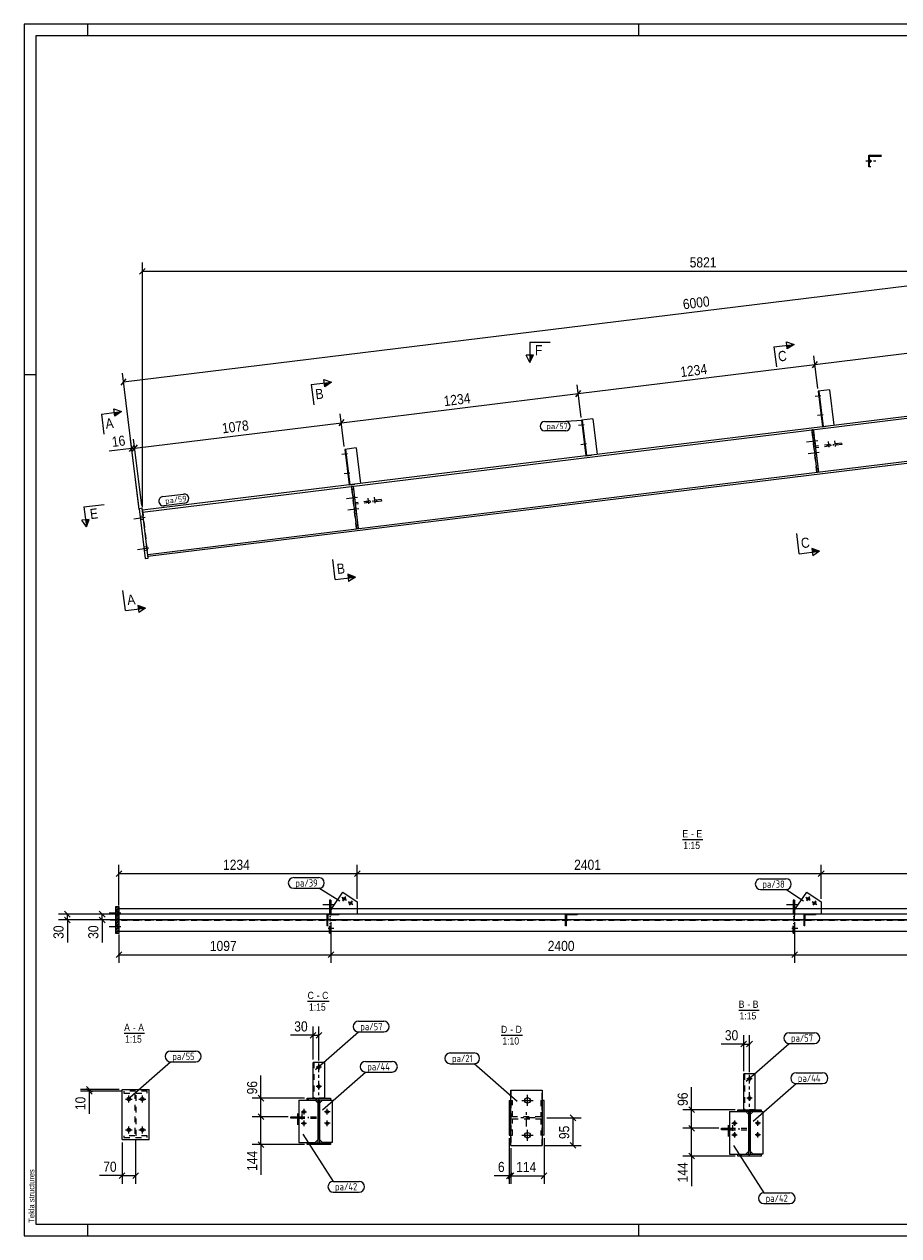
# Model space of a CAD drawing. Header units: millimetres. Extents: x 1 to 593, y 1 to 419.
# Tile 1 of 3: x 1 to 303, y 1 to 419. Entities that reach past the tile are written whole.
import ezdxf

# ---------------------------------------------------------------- set-up
doc = ezdxf.new("R2010")
doc.units = ezdxf.units.MM
for name, pattern in [('XKITLINE00', [0]), ('XKITLINE02', [4, 2, -2]), ('XKITLINE03', [6, 3, -1, 1, -1])]:
    doc.linetypes.add(name, pattern=pattern)
for name, color, linetype, lineweight in [('Bemassung', 1, 'Continuous', 0), ('Schnitt', 6, 'Continuous', 0), ('Schrauben', 7, 'Continuous', 0), ('Teil', 7, 'Continuous', 0), ('Text', 5, 'Continuous', 0), ('Ueberschrift', 7, 'Continuous', 0), ('Zeichnungsrahmen', 3, 'Continuous', 0)]:
    doc.layers.add(name, color=color, linetype=linetype, lineweight=lineweight)
doc.styles.add('ARIAL', font='ARIAL.TTF')
doc.styles.add('ISOCPEUR', font='ISOCPEUR.TTF')

msp = doc.modelspace()

# ---------------------------------------------------------------- hatches: boundary and pattern name
at = {"layer": 'Schnitt'}
for points in [[(264.12, 308.23), (266.6, 308.54), (264.27, 306.99)], [(176.71, 304.79), (175.46, 302.29), (175.46, 304.79)], [(104.52, 295.19), (107, 295.5), (104.67, 293.95)], [(32.07, 285.02), (34.56, 285.33), (32.23, 283.78)], [(23.41, 248.17), (22.47, 245.54), (22.17, 248.02)], [(272.73, 238.11), (275.36, 237.18), (272.88, 236.87)], [(112.62, 229.22), (115.25, 228.28), (112.77, 227.98)], [(40.24, 218.5), (42.88, 217.56), (40.39, 217.26)]]:
    msp.add_hatch(color=256, dxfattribs=at).paths.add_polyline_path(points, flags=17)

# ---------------------------------------------------------------- linework, layer by layer
at = {"layer": 'Bemassung', "linetype": 'XKITLINE00', "lineweight": 0}
for p, q in [((35.25, 295.57), (432.29, 344.32)), ((42.74, 334.78), (40.76, 332.8)), ((41.75, 252.33), (41.75, 336.84)), ((41.75, 333.79), (429.82, 333.79)), ((273.73, 301.58), (355.39, 311.61)), ((192.08, 291.56), (273.73, 301.58)), ((274.6, 302.69), (272.87, 300.48)), ((274.6, 302.69), (272.87, 300.48)), ((274.74, 293.37), (273.36, 304.61)), ((274.74, 293.37), (273.36, 304.61)), ((40.65, 251.53), (34.87, 298.59)), ((36.11, 296.67), (34.38, 294.46)), ((192.94, 292.66), (191.22, 290.45)), ((192.94, 292.66), (191.22, 290.45)), ((193.09, 283.35), (191.71, 294.59)), ((193.09, 283.35), (191.71, 294.59)), ((110.43, 281.53), (192.08, 291.56)), ((111.43, 273.32), (110.05, 284.56)), ((111.43, 273.32), (110.05, 284.56)), ((39.12, 272.78), (110.43, 281.53)), ((111.29, 282.64), (109.56, 280.43)), ((111.29, 282.64), (109.56, 280.43)), ((38.06, 272.65), (30.3, 271.69)), ((38.06, 272.65), (30.3, 271.69)), ((38.92, 273.75), (37.2, 271.54)), ((40.49, 252.86), (37.69, 275.67)), ((38.06, 272.65), (39.12, 272.78)), ((39.98, 273.88), (38.26, 271.67)), ((39.98, 273.88), (38.26, 271.67)), ((41.55, 252.99), (38.75, 275.8)), ((41.55, 252.99), (38.75, 275.8)), ((34.65, 126.94), (32.67, 124.96)), ((33.66, 114.95), (33.66, 129)), ((33.66, 125.95), (115.91, 125.95)), ((116.9, 126.94), (114.92, 124.96)), ((116.9, 126.94), (114.92, 124.96)), ((115.91, 117.27), (115.91, 129)), ((115.91, 117.27), (115.91, 129)), ((115.91, 125.95), (275.95, 125.95)), ((276.94, 126.94), (274.96, 124.96)), ((276.94, 126.94), (274.96, 124.96)), ((275.95, 117.26), (275.95, 129)), ((275.95, 117.26), (275.95, 129)), ((275.95, 125.95), (432.15, 125.95)), ((14.89, 112.94), (16.87, 110.96)), ((26.89, 112.94), (28.87, 110.96)), ((186.77, 111.95), (12.83, 111.95)), ((186.77, 109.95), (12.83, 109.95)), ((14.89, 110.94), (16.87, 108.96)), ((15.88, 109.95), (15.88, 111.95)), ((15.88, 109.95), (15.88, 102.13)), ((15.88, 109.95), (15.88, 102.13)), ((351.3, 111.95), (24.83, 111.95)), ((351.3, 109.95), (24.83, 109.95)), ((26.89, 110.94), (28.87, 108.96)), ((27.88, 109.95), (27.88, 111.95)), ((27.88, 109.95), (27.88, 102.13)), ((27.88, 109.95), (27.88, 102.13)), ((106.8, 109.18), (106.8, 95.15)), ((106.8, 109.18), (106.8, 95.15)), ((266.8, 109.18), (266.8, 95.15)), ((266.8, 109.18), (266.8, 95.15)), ((33.66, 104.95), (33.66, 95.15)), ((34.65, 98.94), (32.67, 96.96)), ((33.66, 97.95), (106.8, 97.95)), ((107.79, 98.94), (105.81, 96.96)), ((107.79, 98.94), (105.81, 96.96)), ((106.8, 97.95), (266.8, 97.95)), ((267.79, 98.94), (265.81, 96.96)), ((267.79, 98.94), (265.81, 96.96)), ((266.8, 97.95), (432.15, 97.95)), ((101.66, 71.17), (99.68, 69.19)), ((100.67, 61.8), (100.67, 73.23)), ((103.66, 71.17), (101.68, 69.19)), ((102.67, 61.8), (102.67, 73.23)), ((100.67, 70.18), (92.85, 70.18)), ((100.67, 70.18), (92.85, 70.18)), ((100.67, 70.18), (102.67, 70.18)), ((249.23, 67.13), (241.41, 67.13)), ((249.23, 67.13), (241.41, 67.13)), ((250.22, 68.12), (248.24, 66.14)), ((249.23, 57.83), (249.23, 70.18)), ((249.23, 67.13), (251.23, 67.13)), ((252.22, 68.12), (250.24, 66.14)), ((251.23, 57.83), (251.23, 70.18)), ((82.67, 48.47), (82.67, 56.29)), ((82.67, 48.47), (82.67, 56.29)), ((33.75, 51.52), (20.37, 51.52)), ((34.42, 50.85), (20.37, 50.85)), ((22.43, 52.51), (24.41, 50.53)), ((22.43, 51.84), (24.41, 49.86)), ((23.42, 50.85), (23.42, 51.52)), ((23.42, 50.85), (23.42, 43.03)), ((23.42, 50.85), (23.42, 43.03)), ((231.23, 44.5), (231.23, 52.32)), ((231.23, 44.5), (231.23, 52.32)), ((97.67, 48.47), (79.62, 48.47)), ((81.68, 49.46), (83.66, 47.48)), ((82.67, 42.07), (82.67, 48.47)), ((92.02, 42.07), (79.62, 42.07)), ((92.02, 42.07), (79.62, 42.07)), ((81.68, 43.06), (83.66, 41.08)), ((81.68, 43.06), (83.66, 41.08)), ((82.67, 32.47), (82.67, 42.07)), ((189.34, 42.68), (191.32, 40.7)), ((246.23, 44.5), (228.18, 44.5)), ((230.24, 45.49), (232.22, 43.51)), ((231.23, 38.1), (231.23, 44.5)), ((181.33, 41.69), (193.13, 41.69)), ((190.33, 32.19), (190.33, 41.69)), ((240.6, 38.1), (228.18, 38.1)), ((240.6, 38.1), (228.18, 38.1)), ((230.24, 39.09), (232.22, 37.11)), ((230.24, 39.09), (232.22, 37.11)), ((231.23, 28.5), (231.23, 38.1)), ((39.42, 33.85), (39.42, 18.97)), ((81.68, 33.46), (83.66, 31.48)), ((168.33, 34.69), (168.33, 18.89)), ((180.33, 34.69), (180.33, 18.89)), ((34.75, 33.18), (34.75, 18.97)), ((97.67, 32.47), (79.62, 32.47)), ((82.67, 32.47), (82.67, 22.06)), ((82.67, 32.47), (82.67, 22.06)), ((168.93, 31.19), (168.93, 18.89)), ((168.93, 31.19), (168.93, 18.89)), ((180.73, 32.19), (193.13, 32.19)), ((189.34, 33.18), (191.32, 31.2)), ((230.24, 29.49), (232.22, 27.51)), ((246.23, 28.5), (228.18, 28.5)), ((231.23, 28.5), (231.23, 18.09)), ((231.23, 28.5), (231.23, 18.09)), ((34.75, 21.77), (26.94, 21.77)), ((34.75, 21.77), (26.94, 21.77)), ((35.74, 22.76), (33.76, 20.78)), ((34.75, 21.77), (39.42, 21.77)), ((40.41, 22.76), (38.43, 20.78)), ((168.33, 21.69), (163.11, 21.69)), ((168.33, 21.69), (163.11, 21.69)), ((169.32, 22.68), (167.34, 20.7)), ((169.92, 22.68), (167.94, 20.7)), ((169.92, 22.68), (167.94, 20.7)), ((168.33, 21.69), (168.93, 21.69)), ((168.93, 21.69), (180.33, 21.69)), ((181.32, 22.68), (179.34, 20.7))]:
    msp.add_line(p, q, dxfattribs=at)
at = {"layer": 'Bemassung'}
for p in [(41.75, 333.79), (273.73, 301.58), (273.73, 301.58), (35.25, 295.57), (192.08, 291.56), (192.08, 291.56), (110.43, 281.53), (110.43, 281.53), (38.06, 272.65), (39.12, 272.78), (39.12, 272.78), (33.66, 125.95), (115.91, 125.95), (115.91, 125.95), (275.95, 125.95), (275.95, 125.95), (15.88, 111.95), (15.88, 109.95), (27.88, 111.95), (27.88, 109.95), (33.66, 97.95), (106.8, 97.95), (106.8, 97.95), (266.8, 97.95), (266.8, 97.95), (100.67, 70.18), (102.67, 70.18), (249.23, 67.13), (251.23, 67.13), (23.42, 51.52), (23.42, 50.85), (82.67, 48.47), (82.67, 42.07), (82.67, 42.07), (231.23, 44.5), (190.33, 41.69), (231.23, 38.1), (231.23, 38.1), (82.67, 32.47), (190.33, 32.19), (231.23, 28.5), (34.75, 21.77), (39.42, 21.77), (168.33, 21.69), (168.93, 21.69), (168.93, 21.69), (180.33, 21.69)]:
    msp.add_point(p, dxfattribs=at)
at = {"layer": 'Schnitt', "linetype": 'XKITLINE00', "lineweight": 0}
for p, q in [((264.27, 306.99), (263.96, 309.47)), ((263.96, 309.47), (266.6, 308.54)), ((175.46, 309.29), (182.46, 309.29)), ((175.46, 309.29), (175.46, 302.29)), ((259.65, 307.69), (266.6, 308.54)), ((259.65, 307.69), (260.5, 300.74)), ((266.6, 308.54), (264.27, 306.99)), ((175.46, 302.29), (174.21, 304.79)), ((176.71, 304.79), (174.21, 304.79)), ((175.46, 302.29), (176.71, 304.79)), ((100.05, 294.65), (107, 295.5)), ((100.05, 294.65), (100.91, 287.7)), ((104.67, 293.95), (104.37, 296.43)), ((104.37, 296.43), (107, 295.5)), ((107, 295.5), (104.67, 293.95)), ((27.61, 284.47), (34.56, 285.33)), ((27.61, 284.47), (28.46, 277.53)), ((32.23, 283.78), (31.92, 286.26)), ((31.92, 286.26), (34.56, 285.33)), ((34.56, 285.33), (32.23, 283.78)), ((21.62, 252.49), (28.56, 253.34)), ((21.62, 252.49), (22.47, 245.54)), ((23.41, 248.17), (20.92, 247.87)), ((22.47, 245.54), (20.92, 247.87)), ((22.47, 245.54), (23.41, 248.17)), ((268.41, 236.32), (267.56, 243.27)), ((108.31, 227.43), (107.45, 234.38)), ((268.41, 236.32), (275.36, 237.18)), ((275.36, 237.18), (272.73, 238.11)), ((272.73, 238.11), (273.03, 235.63)), ((275.36, 237.18), (273.03, 235.63)), ((108.31, 227.43), (115.25, 228.28)), ((115.25, 228.28), (112.62, 229.22)), ((112.62, 229.22), (112.92, 226.74)), ((115.25, 228.28), (112.92, 226.74)), ((35.93, 216.71), (35.07, 223.66)), ((35.93, 216.71), (42.88, 217.56)), ((42.88, 217.56), (40.24, 218.5)), ((40.24, 218.5), (40.55, 216.02)), ((42.88, 217.56), (40.55, 216.02))]:
    msp.add_line(p, q, dxfattribs=at)
at = {"layer": 'Schrauben', "linetype": 'XKITLINE00', "lineweight": 0}
for p, q in [((292.86, 372.24), (292.68, 371.89)), ((293.02, 371.99), (292.86, 372.24)), ((293.39, 371.77), (291.4, 371.77)), ((292.68, 371.89), (292.69, 371.55)), ((292.69, 371.55), (292.86, 371.31)), ((292.86, 371.31), (293.04, 371.66)), ((293.04, 371.66), (293.02, 371.99)), ((275.86, 290.83), (273.88, 290.58)), ((275.27, 291.22), (275.01, 291.19)), ((275.39, 290.3), (275.12, 290.26)), ((276.09, 284.61), (275.82, 284.57)), ((194.21, 280.8), (192.22, 280.56)), ((193.62, 281.2), (193.36, 281.16)), ((193.73, 280.27), (193.47, 280.24)), ((276.67, 284.21), (274.69, 283.96)), ((276.2, 283.68), (275.94, 283.65)), ((195.02, 274.18), (193.03, 273.94)), ((194.43, 274.58), (194.17, 274.55)), ((194.55, 273.65), (194.28, 273.62)), ((274.78, 275.24), (270.94, 274.77)), ((273.67, 275.58), (273.14, 275.51)), ((273.78, 274.65), (273.25, 274.59)), ((112.55, 270.77), (110.57, 270.53)), ((111.97, 271.17), (111.7, 271.14)), ((112.08, 270.25), (111.82, 270.21)), ((275.27, 271.27), (271.43, 270.8)), ((274.15, 271.61), (273.62, 271.54)), ((274.27, 270.68), (273.74, 270.62)), ((113.37, 264.16), (111.38, 263.91)), ((112.78, 264.55), (112.51, 264.52)), ((112.89, 263.63), (112.63, 263.6)), ((115.97, 255.75), (112.14, 255.27)), ((114.86, 256.08), (114.33, 256.01)), ((114.97, 255.15), (114.44, 255.09)), ((116.46, 251.77), (112.62, 251.3)), ((115.35, 252.11), (114.82, 252.04)), ((115.46, 251.18), (114.93, 251.12)), ((42.74, 248.77), (38.77, 248.28)), ((42.74, 248.77), (38.77, 248.28)), ((42, 249.28), (40.94, 249.15)), ((42, 249.28), (40.94, 249.15)), ((42.15, 248.09), (41.09, 247.96)), ((42.15, 248.09), (41.09, 247.96)), ((43.3, 238.69), (42.24, 238.56)), ((43.3, 238.69), (42.24, 238.56)), ((44.04, 238.18), (40.07, 237.69)), ((44.04, 238.18), (40.07, 237.69)), ((43.45, 237.5), (42.39, 237.37)), ((43.45, 237.5), (42.39, 237.37)), ((110.6, 117.79), (112.15, 116.76)), ((111.89, 118.05), (110.86, 116.49)), ((270.64, 117.8), (272.19, 116.77)), ((271.94, 118.06), (270.9, 116.51)), ((33.66, 112.88), (32.59, 112.88)), ((107.87, 115.18), (104, 115.18)), ((107.87, 115.18), (104, 115.18)), ((106.8, 115.64), (106.27, 115.64)), ((106.8, 115.64), (106.27, 115.64)), ((106.8, 114.71), (106.27, 114.71)), ((106.8, 114.71), (106.27, 114.71)), ((112.82, 116.32), (114.37, 115.29)), ((114.11, 116.58), (113.08, 115.02)), ((267.87, 115.18), (264, 115.18)), ((267.87, 115.18), (264, 115.18)), ((266.8, 115.64), (266.27, 115.64)), ((266.8, 115.64), (266.27, 115.64)), ((266.8, 114.71), (266.27, 114.71)), ((266.8, 114.71), (266.27, 114.71)), ((272.86, 116.32), (274.41, 115.28)), ((274.15, 116.58), (273.12, 115.03)), ((34.33, 112.28), (30.33, 112.28)), ((33.66, 111.68), (32.59, 111.68)), ((34.33, 107.62), (30.33, 107.62)), ((33.66, 108.22), (32.59, 108.22)), ((33.66, 107.02), (32.59, 107.02)), ((103.6, 59.14), (101.74, 59.14)), ((102.67, 60.07), (102.67, 58.2)), ((252.16, 55.17), (250.3, 55.17)), ((251.23, 56.1), (251.23, 54.23)), ((103.6, 52.47), (101.74, 52.47)), ((102.67, 53.4), (102.67, 51.54)), ((35.89, 48.18), (38.29, 48.18)), ((37.09, 46.98), (37.09, 49.38)), ((40.55, 48.18), (42.95, 48.18)), ((41.75, 46.98), (41.75, 49.38)), ((172.73, 47.69), (176.53, 47.69)), ((174.63, 45.79), (174.63, 49.59)), ((252.16, 48.5), (250.3, 48.5)), ((251.23, 49.43), (251.23, 47.57)), ((94.69, 42.07), (94.69, 41.54)), ((95.33, 43.14), (95.33, 39.27)), ((95.98, 42.07), (95.98, 41.54)), ((96.51, 43.8), (98.38, 43.8)), ((97.44, 44.74), (97.44, 42.87)), ((106.5, 43.8), (104.63, 43.8)), ((105.56, 42.87), (105.56, 44.74)), ((37.09, 36.32), (37.09, 38.72)), ((41.75, 36.32), (41.75, 38.72)), ((96.51, 39.8), (98.38, 39.8)), ((97.44, 40.74), (97.44, 38.87)), ((106.5, 39.8), (104.63, 39.8)), ((105.56, 38.87), (105.56, 40.74)), ((243.26, 38.1), (243.26, 37.57)), ((243.91, 39.17), (243.91, 35.3)), ((244.55, 38.1), (244.55, 37.57)), ((245.07, 39.83), (246.94, 39.83)), ((246, 40.77), (246, 38.9)), ((255.06, 39.83), (253.19, 39.83)), ((254.12, 38.9), (254.12, 40.77)), ((35.89, 37.52), (38.29, 37.52)), ((40.55, 37.52), (42.95, 37.52)), ((172.73, 35.69), (176.53, 35.69)), ((174.63, 33.79), (174.63, 37.59)), ((245.07, 35.83), (246.94, 35.83)), ((246, 36.77), (246, 34.9)), ((255.06, 35.83), (253.19, 35.83)), ((254.12, 34.9), (254.12, 36.77))]:
    msp.add_line(p, q, dxfattribs=at)
at = {"layer": 'Schrauben', "linetype": 'XKITLINE02', "lineweight": 0}
for p, q in [((274.78, 275.24), (270.94, 274.77)), ((273.67, 275.58), (273.14, 275.51)), ((273.78, 274.65), (273.25, 274.59)), ((277.88, 273.88), (277.94, 273.35)), ((278.39, 275.02), (278.86, 271.18)), ((279.16, 274.04), (279.23, 273.51)), ((280.08, 274.15), (280.14, 273.62)), ((280.59, 275.29), (281.06, 271.45)), ((281.36, 274.31), (281.43, 273.78)), ((275.27, 271.27), (271.43, 270.8)), ((274.15, 271.61), (273.62, 271.54)), ((274.27, 270.68), (273.74, 270.62)), ((115.97, 255.75), (112.14, 255.27)), ((114.86, 256.08), (114.33, 256.01)), ((114.97, 255.15), (114.44, 255.09)), ((119.54, 255.51), (120.01, 251.67)), ((121.74, 255.78), (122.22, 251.94)), ((116.46, 251.77), (112.62, 251.3)), ((115.35, 252.11), (114.82, 252.04)), ((115.46, 251.18), (114.93, 251.12)), ((119.03, 254.37), (119.09, 253.84)), ((120.31, 254.53), (120.37, 254)), ((121.23, 254.64), (121.3, 254.11)), ((122.52, 254.8), (122.58, 254.27)), ((107.87, 107.06), (104, 107.06)), ((107.87, 107.06), (104, 107.06)), ((106.8, 107.52), (106.27, 107.52)), ((106.8, 107.52), (106.27, 107.52)), ((106.8, 106.59), (106.27, 106.59)), ((106.8, 106.59), (106.27, 106.59)), ((267.87, 107.06), (264, 107.06)), ((267.87, 107.06), (264, 107.06)), ((266.8, 107.52), (266.27, 107.52)), ((266.8, 107.52), (266.27, 107.52)), ((266.8, 106.59), (266.27, 106.59)), ((266.8, 106.59), (266.27, 106.59)), ((96.17, 42.07), (96.17, 41.54)), ((96.82, 43.14), (96.82, 39.27)), ((97.46, 42.07), (97.46, 41.54)), ((244.73, 38.1), (244.73, 37.57)), ((245.38, 39.17), (245.38, 35.3)), ((246.03, 38.1), (246.03, 37.57))]:
    msp.add_line(p, q, dxfattribs=at)
at = {"layer": 'Schrauben', "linetype": 'XKITLINE00', "lineweight": 0}
for centre, radius in [((111.37, 117.27), 0.467), ((271.42, 117.29), 0.467), ((113.6, 115.8), 0.467), ((273.63, 115.8), 0.467), ((102.67, 59.14), 0.467), ((251.23, 55.17), 0.467), ((102.67, 52.47), 0.467), ((37.09, 48.18), 0.6), ((41.75, 48.18), 0.6), ((174.63, 47.69), 0.95), ((251.23, 48.5), 0.467), ((97.44, 43.8), 0.467), ((105.56, 43.8), 0.467), ((37.09, 37.52), 0.6), ((41.75, 37.52), 0.6), ((97.44, 39.8), 0.467), ((105.56, 39.8), 0.467), ((246, 39.83), 0.467), ((254.12, 39.83), 0.467), ((174.63, 35.69), 0.95), ((246, 35.83), 0.467), ((254.12, 35.83), 0.467)]:
    msp.add_circle(centre, radius, dxfattribs=at)
at = {"layer": 'Teil', "linetype": 'XKITLINE00', "lineweight": 0}
for p, q in [((292.39, 369.77), (292.39, 373.77)), ((292.39, 373.77), (296.8, 373.77)), ((292.65, 369.77), (292.65, 373.51)), ((292.65, 373.51), (296.8, 373.51)), ((296.36, 373.51), (296.36, 373.77)), ((293.04, 369.77), (292.39, 369.77)), ((429.82, 298.98), (41.75, 251.33)), ((41.83, 250.68), (429.82, 298.32)), ((278.83, 292.87), (274.86, 292.38)), ((278.83, 292.87), (280.34, 280.63)), ((274.86, 292.38), (276.37, 280.14)), ((275.13, 292.41), (276.63, 280.17)), ((43.62, 236.1), (429.82, 283.52)), ((43.7, 235.45), (429.82, 282.86)), ((197.18, 282.84), (193.21, 282.36)), ((193.21, 282.36), (194.71, 270.11)), ((193.47, 282.39), (194.98, 270.15)), ((197.18, 282.84), (198.68, 270.6)), ((273.24, 279.08), (272.71, 279.01)), ((272.71, 279.01), (274.49, 264.47)), ((273.24, 279.08), (275.02, 264.53)), ((115.53, 272.82), (111.56, 272.33)), ((111.56, 272.33), (113.06, 260.09)), ((111.82, 272.36), (113.32, 260.12)), ((115.53, 272.82), (117.03, 260.58)), ((274.49, 264.47), (275.02, 264.53)), ((114.43, 259.58), (113.9, 259.51)), ((113.9, 259.51), (115.69, 244.97)), ((114.43, 259.58), (116.22, 245.03)), ((41.67, 251.99), (40.61, 251.86)), ((40.61, 251.86), (42.72, 234.66)), ((43.78, 234.79), (41.67, 251.99)), ((115.69, 244.97), (116.22, 245.03)), ((42.72, 234.66), (43.78, 234.79)), ((107.11, 113.95), (110.9, 119.58)), ((110.9, 119.58), (115.91, 116.27)), ((267.11, 113.95), (270.96, 119.6)), ((270.96, 119.6), (275.95, 116.26)), ((33.3, 114.62), (32.59, 113.91)), ((32.94, 114.62), (32.59, 114.26)), ((32.59, 105.28), (32.59, 114.62)), ((32.59, 114.62), (33.66, 114.62)), ((33.66, 114.25), (32.59, 113.19)), ((33.66, 113.89), (32.59, 112.83)), ((33.66, 113.18), (32.59, 112.11)), ((33.66, 114.62), (33.66, 105.28)), ((33.66, 113.95), (424.64, 113.95)), ((106.8, 116.84), (106.27, 116.84)), ((106.27, 116.84), (106.27, 113.95)), ((106.8, 116.84), (106.8, 113.95)), ((115.91, 116.27), (115.91, 113.95)), ((266.8, 116.84), (266.27, 116.84)), ((266.27, 116.84), (266.27, 113.95)), ((266.8, 116.84), (266.8, 113.95)), ((275.95, 116.26), (275.95, 113.95)), ((33.66, 112.82), (32.59, 111.75)), ((33.66, 112.1), (32.59, 111.03)), ((33.66, 111.74), (32.59, 110.67)), ((33.66, 111.02), (32.59, 109.95)), ((33.66, 110.66), (32.59, 109.59)), ((33.66, 109.94), (32.59, 108.88)), ((33.66, 109.58), (32.59, 108.52)), ((33.66, 108.87), (32.59, 107.8)), ((105.5, 107.95), (105.5, 111.95)), ((105.5, 111.95), (109.5, 111.95)), ((105.77, 109.03), (105.5, 109.3)), ((105.81, 111.68), (105.54, 111.95)), ((109.5, 111.68), (105.77, 111.68)), ((105.77, 107.95), (105.77, 111.68)), ((107.16, 111.68), (106.89, 111.95)), ((109.5, 111.95), (109.5, 111.68)), ((187.77, 107.95), (187.77, 111.95)), ((187.77, 111.95), (191.77, 111.95)), ((188.03, 109.03), (187.77, 109.3)), ((188.08, 111.68), (187.81, 111.95)), ((191.77, 111.68), (188.03, 111.68)), ((188.03, 107.95), (188.03, 111.68)), ((189.42, 111.68), (189.16, 111.95)), ((191.77, 111.95), (191.77, 111.68)), ((270.03, 107.95), (270.03, 111.95)), ((270.03, 111.95), (274.03, 111.95)), ((270.3, 109.03), (270.03, 109.3)), ((270.34, 111.68), (270.08, 111.95)), ((274.03, 111.68), (270.3, 111.68)), ((270.3, 107.95), (270.3, 111.68)), ((271.69, 111.68), (271.42, 111.95)), ((274.03, 111.95), (274.03, 111.68)), ((33.66, 108.51), (32.59, 107.44)), ((33.66, 107.79), (32.59, 106.72)), ((33.66, 107.43), (32.59, 106.36)), ((33.66, 106.71), (32.59, 105.64)), ((33.66, 106.35), (32.59, 105.28)), ((33.66, 105.28), (32.59, 105.28)), ((33.66, 105.63), (33.31, 105.28)), ((424.64, 105.95), (33.66, 105.95)), ((105.77, 107.95), (105.5, 107.95)), ((106.27, 105.39), (106.27, 105.95)), ((106.27, 105.39), (106.8, 105.39)), ((106.8, 105.39), (106.8, 105.95)), ((188.03, 107.95), (187.77, 107.95)), ((266.27, 105.39), (266.27, 105.95)), ((266.27, 105.39), (266.8, 105.39)), ((266.8, 105.39), (266.8, 105.95)), ((270.3, 107.95), (270.03, 107.95)), ((100.67, 48.47), (100.67, 60.8)), ((104.67, 60.8), (100.67, 60.8)), ((104.67, 48.47), (104.67, 60.8)), ((249.23, 44.5), (249.23, 56.83)), ((253.23, 56.83), (249.23, 56.83)), ((253.23, 44.5), (253.23, 56.83)), ((34.75, 34.18), (34.75, 51.52)), ((34.75, 51.52), (44.09, 51.52)), ((44.09, 34.18), (44.09, 51.52)), ((168.93, 32.19), (168.93, 51.19)), ((168.93, 51.19), (179.73, 51.19)), ((179.73, 51.19), (179.73, 32.19)), ((95.78, 47.8), (95.78, 33.14)), ((95.78, 47.8), (101.42, 47.8)), ((98.67, 47.82), (99.32, 48.47)), ((98.67, 47.82), (98.67, 48.47)), ((98.67, 48.47), (106.67, 48.47)), ((102.46, 47.82), (98.67, 47.82)), ((101.36, 47.82), (102.02, 48.47)), ((101.42, 47.8), (102.44, 46.78)), ((102.44, 46.78), (102.44, 34.16)), ((102.46, 33.12), (102.46, 47.82)), ((106.67, 47.82), (102.88, 47.82)), ((102.88, 47.82), (102.88, 33.12)), ((103.92, 47.8), (102.9, 46.78)), ((102.9, 34.16), (102.9, 46.78)), ((103.92, 47.8), (107.23, 47.8)), ((106.67, 48.47), (106.67, 47.82)), ((107.23, 47.8), (107.23, 33.14)), ((168.33, 47.69), (168.93, 47.69)), ((168.33, 47.69), (168.33, 35.69)), ((180.33, 47.69), (179.73, 47.69)), ((180.33, 35.69), (180.33, 47.69)), ((93.02, 42.07), (95.78, 42.07)), ((93.02, 41.54), (93.02, 42.07)), ((102.44, 42.07), (102.46, 42.07)), ((102.46, 43.53), (102.71, 43.78)), ((102.71, 43.78), (102.88, 43.94)), ((244.34, 43.83), (244.34, 29.17)), ((244.34, 43.83), (249.98, 43.83)), ((247.23, 43.85), (247.88, 44.5)), ((247.23, 43.85), (247.23, 44.5)), ((247.23, 44.5), (255.23, 44.5)), ((247.23, 43.85), (247.23, 43.85)), ((251.02, 43.85), (247.23, 43.85)), ((249.92, 43.85), (250.58, 44.5)), ((249.92, 43.85), (249.92, 43.85)), ((249.98, 43.83), (251, 42.81)), ((251, 42.81), (251, 30.19)), ((251.02, 29.15), (251.02, 43.85)), ((255.23, 43.85), (251.44, 43.85)), ((251.44, 43.85), (251.44, 29.15)), ((252.48, 43.83), (251.46, 42.81)), ((251.46, 30.19), (251.46, 42.81)), ((252.48, 43.83), (255.79, 43.83)), ((255.23, 44.5), (255.23, 43.85)), ((255.79, 43.83), (255.79, 29.17)), ((95.78, 41.54), (93.02, 41.54)), ((102.44, 41.54), (102.46, 41.54)), ((102.46, 40.83), (102.88, 41.25)), ((241.6, 38.1), (244.34, 38.1)), ((241.6, 37.57), (241.6, 38.1)), ((251, 38.1), (251.02, 38.1)), ((251.02, 39.56), (251.27, 39.81)), ((251.27, 39.81), (251.44, 39.97)), ((34.75, 34.18), (44.09, 34.18)), ((102.44, 34.16), (101.42, 33.14)), ((102.46, 35.45), (102.88, 35.86)), ((103.92, 33.14), (102.9, 34.16)), ((168.33, 35.69), (168.93, 35.69)), ((180.33, 35.69), (179.73, 35.69)), ((244.34, 37.57), (241.6, 37.57)), ((251, 37.57), (251.02, 37.57)), ((251.02, 36.87), (251.44, 37.28)), ((95.78, 33.14), (101.42, 33.14)), ((98.67, 32.47), (98.67, 33.12)), ((98.67, 33.12), (102.46, 33.12)), ((106.67, 32.47), (98.67, 32.47)), ((99.49, 32.47), (100.14, 33.12)), ((102.18, 32.47), (102.88, 33.17)), ((102.88, 33.12), (106.67, 33.12)), ((107.23, 33.14), (103.92, 33.14)), ((106.67, 33.12), (106.67, 32.47)), ((168.93, 32.19), (179.73, 32.19)), ((251, 30.19), (249.98, 29.17)), ((251.02, 31.48), (251.44, 31.89)), ((252.48, 29.17), (251.46, 30.19)), ((244.34, 29.17), (249.98, 29.17)), ((247.23, 28.5), (247.23, 29.15)), ((247.23, 29.15), (251.02, 29.15)), ((255.23, 28.5), (247.23, 28.5)), ((248.05, 28.5), (248.7, 29.15)), ((250.74, 28.5), (251.44, 29.2)), ((251.44, 29.15), (255.23, 29.15)), ((255.79, 29.17), (252.48, 29.17)), ((255.23, 29.15), (255.23, 28.5))]:
    msp.add_line(p, q, dxfattribs=at)
at = {"layer": 'Teil', "linetype": 'XKITLINE03', "lineweight": 0}
for p, q in [((294.78, 371.77), (294.01, 371.77)), ((30.66, 109.95), (426.65, 109.95)), ((107.5, 109.95), (107.5, 109.95)), ((189.77, 109.95), (189.77, 109.95)), ((272.03, 109.95), (272.03, 109.95)), ((102.67, 45.47), (102.67, 63.8)), ((251.23, 41.5), (251.23, 59.83)), ((39.42, 42.85), (39.42, 42.85)), ((174.33, 38.69), (174.33, 44.69)), ((102.67, 40.47), (102.67, 40.47)), ((177.33, 41.69), (171.33, 41.69)), ((251.23, 36.5), (251.23, 36.5))]:
    msp.add_line(p, q, dxfattribs=at)
at = {"layer": 'Teil', "linetype": 'XKITLINE02', "lineweight": 0}
for p, q in [((276.37, 280.14), (280.34, 280.63)), ((272.71, 279.01), (273.24, 279.08)), ((274.49, 264.47), (272.71, 279.01)), ((272.83, 278), (273.36, 278.07)), ((273.36, 278.07), (272.83, 278)), ((273.24, 279.08), (275.02, 264.53)), ((283.01, 274.51), (273.94, 273.39)), ((273.94, 273.39), (274, 272.86)), ((283.08, 273.98), (274, 272.86)), ((278.06, 273.9), (278.13, 273.37)), ((283.01, 274.51), (283.08, 273.98)), ((194.71, 270.11), (198.68, 270.6)), ((274.9, 265.55), (274.37, 265.48)), ((274.37, 265.48), (274.9, 265.55)), ((275.02, 264.53), (274.49, 264.47)), ((113.06, 260.09), (117.03, 260.58)), ((113.9, 259.51), (114.43, 259.58)), ((115.69, 244.97), (113.9, 259.51)), ((114.43, 259.58), (116.22, 245.03)), ((114.02, 258.5), (114.55, 258.57)), ((114.55, 258.57), (114.02, 258.5)), ((124.17, 255), (115.13, 253.9)), ((124.17, 255), (124.23, 254.48)), ((41.75, 251.33), (43.7, 235.45)), ((115.13, 253.9), (115.2, 253.37)), ((124.23, 254.48), (115.2, 253.37)), ((119.2, 254.39), (119.27, 253.87)), ((116.09, 246.05), (115.56, 245.98)), ((115.56, 245.98), (116.09, 246.05)), ((116.22, 245.03), (115.69, 244.97)), ((33.66, 113.95), (33.66, 105.95)), ((106.27, 113.95), (106.27, 110.18)), ((107.11, 113.95), (106.8, 113.49)), ((106.8, 113.95), (106.8, 110.18)), ((106.8, 113.49), (106.8, 110.16)), ((115.91, 113.95), (115.91, 110.16)), ((266.27, 113.95), (266.27, 110.18)), ((267.11, 113.95), (266.8, 113.49)), ((266.8, 113.95), (266.8, 110.18)), ((266.8, 113.49), (266.8, 110.16)), ((266.8, 110.16), (266.8, 113.49)), ((275.95, 113.95), (275.95, 110.16)), ((33.66, 110.16), (424.56, 110.16)), ((424.56, 109.74), (33.66, 109.74)), ((105.5, 107.95), (105.5, 111.95)), ((105.77, 111.68), (105.77, 107.95)), ((106.27, 111.2), (106.8, 111.2)), ((106.8, 110.18), (106.27, 110.18)), ((106.27, 109.72), (106.8, 109.72)), ((106.27, 105.95), (106.27, 109.72)), ((106.27, 108.7), (106.8, 108.7)), ((106.8, 110.16), (115.91, 110.16)), ((106.8, 105.95), (106.8, 109.72)), ((109.5, 111.95), (109.5, 111.68)), ((187.77, 107.95), (187.77, 111.95)), ((188.03, 111.68), (188.03, 107.95)), ((191.77, 111.95), (191.77, 111.68)), ((266.27, 111.2), (266.8, 111.2)), ((266.8, 110.18), (266.27, 110.18)), ((266.27, 109.72), (266.8, 109.72)), ((266.27, 105.95), (266.27, 109.72)), ((266.27, 108.7), (266.8, 108.7)), ((266.8, 110.16), (275.95, 110.16)), ((266.8, 105.95), (266.8, 109.72)), ((270.03, 107.95), (270.03, 111.95)), ((270.3, 111.68), (270.3, 107.95)), ((274.03, 111.95), (274.03, 111.68)), ((100.94, 60.8), (100.94, 48.47)), ((249.5, 56.83), (249.5, 44.5)), ((43.42, 50.85), (35.42, 50.85)), ((35.42, 50.85), (35.42, 50.2)), ((35.42, 50.2), (39.21, 50.2)), ((39.21, 50.2), (39.21, 35.5)), ((39.63, 35.5), (39.63, 50.2)), ((39.63, 50.2), (43.42, 50.2)), ((43.42, 50.2), (43.42, 50.85)), ((168.93, 51.19), (168.93, 32.19)), ((179.73, 32.19), (179.73, 51.19)), ((104.67, 48.47), (100.67, 48.47)), ((168.93, 47.69), (169.43, 47.69)), ((169.43, 42.02), (169.43, 47.69)), ((179.73, 47.69), (179.23, 47.69)), ((179.23, 47.69), (179.23, 42.02)), ((95.78, 42.07), (102.44, 42.07)), ((96.36, 41.54), (96.36, 42.07)), ((99.13, 41.54), (99.13, 42.07)), ((102.46, 42.07), (102.46, 41.54)), ((179.23, 42.02), (169.43, 42.02)), ((253.23, 44.5), (249.23, 44.5)), ((95.78, 41.54), (102.44, 41.54)), ((169.43, 35.69), (169.43, 41.37)), ((169.43, 41.37), (179.23, 41.37)), ((179.23, 41.37), (179.23, 35.69)), ((244.34, 38.1), (251, 38.1)), ((244.91, 37.57), (244.91, 38.1)), ((247.69, 37.57), (247.69, 38.1)), ((251.02, 38.1), (251.02, 37.57)), ((39.21, 35.5), (35.42, 35.5)), ((35.42, 35.5), (35.42, 34.85)), ((35.42, 34.85), (43.42, 34.85)), ((43.42, 35.5), (39.63, 35.5)), ((43.42, 34.85), (43.42, 35.5)), ((168.93, 35.69), (169.43, 35.69)), ((179.73, 35.69), (179.23, 35.69)), ((244.34, 37.57), (251, 37.57))]:
    msp.add_line(p, q, dxfattribs=at)
at = {"layer": 'Text', "linetype": 'XKITLINE00', "lineweight": 0}
for p, q in [((180.58, 281.9), (187.8, 281.9)), ((193.46, 282.3), (187.8, 281.9)), ((187.8, 278.7), (180.58, 278.7)), ((48.83, 256.03), (55.99, 256.91)), ((56.38, 253.73), (49.22, 252.86)), ((93.96, 124.58), (102.68, 124.58)), ((255.07, 124.18), (263.79, 124.18)), ((93.96, 120.88), (102.68, 120.88)), ((109.84, 116.44), (102.68, 120.88)), ((255.07, 120.48), (263.79, 120.48)), ((269.85, 116.45), (263.79, 120.48)), ((101.49, 58.32), (116.34, 71.32)), ((116.34, 75.02), (125.06, 75.02)), ((116.34, 71.32), (125.06, 71.32)), ((250.05, 54.35), (264.9, 67.35)), ((264.9, 71.05), (273.62, 71.05)), ((264.9, 67.35), (273.62, 67.35)), ((51.49, 64.73), (60.21, 64.73)), ((147.98, 64.06), (156.27, 64.06)), ((36.64, 48.03), (51.49, 61.03)), ((51.49, 61.03), (60.21, 61.03)), ((118.74, 61.18), (127.89, 61.18)), ((147.98, 60.36), (156.27, 60.36)), ((171.12, 47.36), (156.27, 60.36)), ((103.89, 44.48), (118.74, 57.48)), ((118.74, 57.48), (127.89, 57.48)), ((267.3, 57.21), (276.45, 57.21)), ((252.45, 40.51), (267.3, 53.51)), ((267.3, 53.51), (276.45, 53.51)), ((97.13, 36.09), (107.63, 19.76)), ((245.69, 32.13), (256.19, 15.79)), ((107.63, 19.76), (116.56, 19.76)), ((107.63, 16.06), (116.56, 16.06)), ((256.19, 15.79), (265.12, 15.79)), ((256.19, 12.09), (265.12, 12.09))]:
    msp.add_line(p, q, dxfattribs=at)
for centre, radius, start, end in [((180.58, 280.3), 1.6, 90, 270), ((187.8, 280.3), 1.6, 270, 90), ((49.03, 254.44), 1.6, 97, 277), ((56.19, 255.32), 1.6, 277, 97), ((93.96, 122.73), 1.85, 90, 270), ((102.68, 122.73), 1.85, 270, 90), ((255.07, 122.33), 1.85, 90, 270), ((263.79, 122.33), 1.85, 270, 90), ((116.34, 73.17), 1.85, 90, 270), ((125.06, 73.17), 1.85, 270, 90), ((264.9, 69.2), 1.85, 90, 270), ((273.62, 69.2), 1.85, 270, 90), ((51.49, 62.88), 1.85, 90, 270), ((60.21, 62.88), 1.85, 270, 90), ((147.98, 62.21), 1.85, 90, 270), ((156.27, 62.21), 1.85, 270, 90), ((118.74, 59.33), 1.85, 90, 270), ((127.89, 59.33), 1.85, 270, 90), ((267.3, 55.36), 1.85, 90, 270), ((276.45, 55.36), 1.85, 270, 90), ((107.63, 17.91), 1.85, 90, 270), ((116.56, 17.91), 1.85, 270, 90), ((256.19, 13.94), 1.85, 90, 270), ((265.12, 13.94), 1.85, 270, 90)]:
    msp.add_arc(centre, radius, start, end, dxfattribs=at)
at = {"layer": 'Ueberschrift', "linetype": 'XKITLINE00', "lineweight": 0}
for p, q in [((228.08, 137.7), (235.14, 137.7)), ((98.77, 81.93), (106.19, 81.93)), ((247.51, 78.88), (254.57, 78.88)), ((35.48, 70.88), (42.54, 70.88)), ((165.49, 70.21), (172.92, 70.21))]:
    msp.add_line(p, q, dxfattribs=at)
at = {"layer": 'Zeichnungsrahmen', "linetype": 'XKITLINE00', "lineweight": 0}
for p, q in [((593, 419), (1, 419)), ((1, 419), (1, 1)), ((23, 415), (23, 419)), ((213, 415), (213, 419)), ((589, 415), (5, 415)), ((5, 415), (5, 5)), ((5, 298), (1, 298)), ((5, 5), (589, 5)), ((23, 1), (23, 5)), ((213, 1), (213, 5)), ((1, 1), (593, 1))]:
    msp.add_line(p, q, dxfattribs=at)

# ---------------------------------------------------------------- texts
at = {"layer": 'Bemassung', "style": 'ARIAL', "width": 0.85}
for s, p in [('5821', (230.59, 335.09)), ('1234', (69.59, 127.25)), ('2401', (190.73, 127.25)), ('1097', (65.04, 99.25)), ('2400', (181.61, 99.25)), ('30', (94.16, 71.48)), ('30', (242.72, 68.43)), ('70', (28.25, 23.07)), ('6', (164.42, 22.99)), ('114', (170.73, 22.99))]:
    msp.add_text(s, height=3.5, dxfattribs=at).set_placement(p)
for s, rotation, p in [('6000', 7.0015, (228.46, 320.6)), ('1234', 7.0015, (227.59, 297.23)), ('1234', 7.0015, (145.94, 287.2)), ('1078', 7.0015, (69.46, 277.81)), ('16', 7.0015, (31.45, 273.14)), ('30', 90.0002, (14.58, 103.45)), ('30', 90.0002, (26.58, 103.45)), ('96', 90.0002, (81.37, 49.78)), ('10', 90.0002, (22.12, 44.35)), ('96', 90.0002, (229.93, 45.81)), ('95', 90.0002, (189.03, 34.35)), ('144', 90.0002, (81.37, 23.37)), ('144', 90.0002, (229.93, 19.4))]:
    msp.add_text(s, height=3.5, rotation=rotation, dxfattribs=at).set_placement(p)
at = {"layer": 'Schnitt', "style": 'ARIAL', "width": 0.85}
msp.add_text('F', height=3.5, dxfattribs=at).set_placement((177.21, 304.79))
for s, p in [('C', (261.28, 302.6)), ('B', (101.68, 289.56)), ('A', (29.24, 279.38)), ('E', (23.9, 248.23)), ('C', (269.19, 238.18)), ('B', (109.08, 229.29)), ('A', (36.71, 218.57))]:
    msp.add_text(s, height=3.5, rotation=7.0015, dxfattribs=at).set_placement(p)
at = {"layer": 'Text', "style": 'ISOCPEUR', "width": 0.85}
for s, height, p in [('pa/57', 2, (181.18, 279.3)), ('pa/39', 2.5, (94.56, 121.48)), ('pa/38', 2.5, (255.67, 121.08)), ('pa/57', 2.5, (116.94, 71.92)), ('pa/57', 2.5, (265.5, 67.95)), ('pa/55', 2.5, (52.09, 61.63)), ('pa/21', 2.5, (148.58, 60.96)), ('pa/44', 2.5, (119.34, 58.08)), ('pa/44', 2.5, (267.9, 54.11)), ('pa/42', 2.5, (108.23, 16.66)), ('pa/42', 2.5, (256.79, 12.69))]:
    msp.add_text(s, height=height, dxfattribs=at).set_placement(p)
msp.add_text('pa/59', height=2, rotation=7.0015, dxfattribs=at).set_placement((49.74, 253.52))
at = {"layer": 'Ueberschrift', "style": 'ARIAL', "width": 0.85}
for s, p in [('E', (228.08, 138.45)), ('-', (231.06, 138.45)), ('E', (232.92, 138.45)), ('1:15', (228.37, 134.45)), ('C', (98.77, 82.68)), ('-', (101.92, 82.68)), ('C', (103.78, 82.68)), ('1:15', (99.23, 78.68)), ('B', (247.51, 79.63)), ('-', (250.48, 79.63)), ('B', (252.34, 79.63)), ('1:15', (247.79, 75.63)), ('A', (35.48, 71.63)), ('-', (38.46, 71.63)), ('A', (40.32, 71.63)), ('D', (165.49, 70.96)), ('-', (168.65, 70.96)), ('D', (170.51, 70.96)), ('1:15', (35.77, 67.63)), ('1:10', (165.96, 66.96))]:
    msp.add_text(s, height=2.5, dxfattribs=at).set_placement(p)
at = {"layer": 'Zeichnungsrahmen', "style": 'ARIAL', "width": 0.85}
msp.add_text('Tekla structures', height=2, rotation=90, dxfattribs=at).set_placement((4.5, 5.5))

doc.saveas('drawing.dxf')
